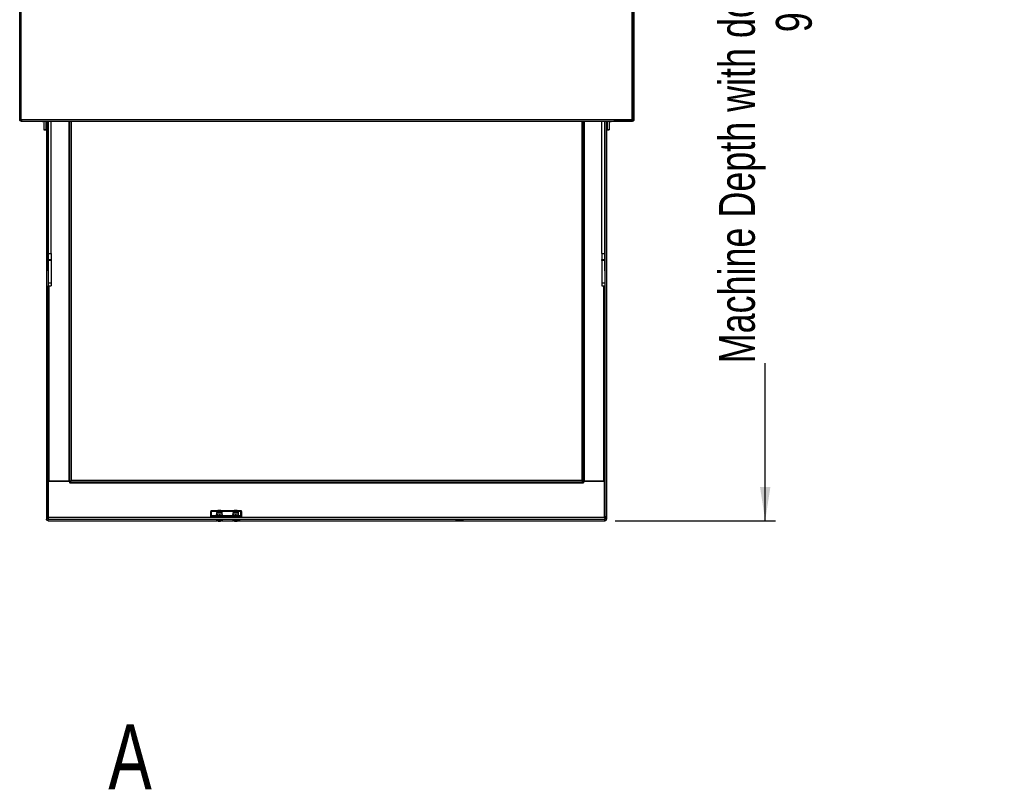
# Model space of a CAD drawing. Header units: millimetres. Extents: x 0 to 4200, y 0 to 2970.
# Tile 29 of 75: x 1469 to 2431, y 1465 to 2217. Entities that reach past the tile are written whole.
import ezdxf

# ---------------------------------------------------------------- set-up
doc = ezdxf.new("R2010")
doc.units = ezdxf.units.MM
doc.header["$LTSCALE"] = 10
doc.layers.add('DIMENSION', color=8, linetype='Continuous')
doc.styles.add('SLDTEXTSTYLE1', font='TXT', dxfattribs={"width": 0.75})
doc.dimstyles.new('SLDDIMSTYLE0', dxfattribs={"dimtxt": 35, "dimasz": 33.02, "dimexe": 0, "dimexo": 0.0625, "dimgap": 8.75, "dimtad": 0, "dimdec": 0, "dimrnd": 1e-09, "dimzin": 12, "dimdsep": 46, "dimtxsty": 'SLDTEXTSTYLE1', "dimsah": 1, "dimcen": 0.09, "dimadec": 0, "dimazin": 3, "dimtfac": 1, "dimtdec": 0, "dimtofl": 0, "dimtmove": 0, "dimatfit": 3, "dimfxl": 0, "dimfrac": 2, "dimtolj": 1, "dimtzin": 12, "dimarcsym": 0})

# ---------------------------------------------------------------- blocks, each defined once
blk = doc.blocks.new('_D_4')
at = {"layer": 'DIMENSION'}
for p, q in [((2075.11, 2719.54), (2207.35, 2719.54)), ((2197.35, 2719.54), (2197.35, 2606.45)), ((2197.35, 1727.48), (2197.35, 1881.42)), ((2050.79, 1727.48), (2207.35, 1727.48))]:
    blk.add_line(p, q, dxfattribs=at)
for points in [[(2197.35, 2719.54), (2192.27, 2686.52), (2202.43, 2686.52)], [(2197.35, 1727.48), (2202.43, 1760.5), (2192.27, 1760.5)]]:
    blk.add_solid(points, dxfattribs=at)
at = {"layer": 'DIMENSION', "char_height": 35, "attachment_point": 1, "rotation": 90, "style": 'SLDTEXTSTYLE1'}
for s, insert in [('Machine Depth with door Open', (2152.23, 1881.42)), ('992', (2207.8, 2205.14))]:
    blk.add_mtext(s, dxfattribs=dict(at, insert=insert))

msp = doc.modelspace()

# ---------------------------------------------------------------- linework, layer by layer
at = {"color": 7, "linetype": 'Continuous', "lineweight": 25}
for p, q in [((1468.786, 2119.689), (1468.786, 2717.267)), ((1470.386, 2119.669), (1470.386, 2717.267)), ((2067.186, 2119.669), (2067.186, 2717.267)), ((2068.786, 2119.689), (2068.786, 2717.267)), ((2069.086, 2666.397), (2069.086, 2119.597)), ((1468.786, 2119.689), (1468.786, 2119.669)), ((1470.386, 2119.669), (2067.186, 2119.669)), ((1470.386, 2119.669), (1470.386, 2118.069)), ((1470.386, 2118.069), (2067.186, 2118.069)), ((1470.728, 2118.069), (1471.086, 2117.997)), ((1471.086, 2117.997), (1470.925, 2118.069)), ((1471.086, 2117.997), (1489.186, 2117.997)), ((1489.186, 2118.069), (1489.186, 2117.997)), ((1491.557, 2118.069), (1491.557, 2117.869)), ((1492.386, 2117.869), (1491.557, 2117.869)), ((1492.386, 2118.069), (1492.386, 2110.027)), ((1494.386, 2118.069), (1494.386, 2110.027)), ((1494.386, 2117.869), (1494.886, 2117.869)), ((1494.886, 2118.069), (1494.886, 1731.507)), ((1496.49, 2118.069), (1496.49, 1731.507)), ((1496.686, 1988.895), (1496.686, 2118.069)), ((1499.686, 1988.895), (1499.686, 2118.069)), ((1516.836, 2118.069), (1516.836, 1766.154)), ((1517.636, 1766.154), (1517.636, 2118.069)), ((1519.236, 2118.069), (1519.236, 1766.854)), ((2018.036, 2118.069), (2018.036, 1766.854)), ((2019.636, 1766.154), (2019.636, 2118.069)), ((2020.436, 2118.069), (2020.436, 1766.154)), ((2037.586, 1988.895), (2037.586, 2118.069)), ((2040.586, 1988.895), (2040.586, 2118.069)), ((2040.782, 2118.069), (2040.782, 1731.507)), ((2042.386, 2118.069), (2042.386, 1731.507)), ((2042.386, 2117.869), (2042.886, 2117.869)), ((2042.886, 2118.069), (2042.886, 2110.027)), ((2044.886, 2118.069), (2044.886, 2110.027)), ((2044.886, 2117.869), (2044.957, 2117.869)), ((2044.957, 2117.869), (2044.957, 2118.069)), ((2044.957, 2117.869), (2046.357, 2117.869)), ((2046.357, 2118.069), (2046.357, 2117.869)), ((2049.386, 2118.069), (2049.386, 2117.997)), ((2067.486, 2117.997), (2049.386, 2117.997)), ((2067.186, 2119.669), (2067.186, 2118.069)), ((2068.786, 2119.689), (2068.786, 2119.669)), ((1492.386, 2110.027), (1494.386, 2110.027)), ((1492.386, 2110.027), (1492.386, 2109.588)), ((1492.386, 2109.588), (1494.386, 2109.588)), ((1494.386, 2110.027), (1494.386, 2109.588)), ((2042.886, 2110.027), (2044.886, 2110.027)), ((2042.886, 2110.027), (2042.886, 2109.588)), ((2042.886, 2109.588), (2044.886, 2109.588)), ((2044.886, 2110.027), (2044.886, 2109.588)), ((1496.686, 1988.895), (1499.686, 1988.895)), ((1496.686, 1988.748), (1496.686, 1988.895)), ((1496.686, 1988.748), (1499.686, 1988.748)), ((1496.686, 1971.944), (1496.686, 1988.748)), ((1496.686, 1982.748), (1499.686, 1982.748)), ((1499.686, 1988.895), (1499.686, 1988.748)), ((1499.686, 1988.748), (1499.686, 1982.748)), ((1499.686, 1982.748), (1499.686, 1981.806)), ((2037.586, 1988.895), (2040.586, 1988.895)), ((2037.586, 1988.748), (2037.586, 1988.895)), ((2037.586, 1988.748), (2040.586, 1988.748)), ((2037.586, 1988.748), (2037.586, 1982.748)), ((2037.586, 1982.748), (2040.586, 1982.748)), ((2037.586, 1981.806), (2037.586, 1982.748)), ((2040.586, 1988.895), (2040.586, 1988.748)), ((2040.586, 1971.944), (2040.586, 1988.748)), ((1499.686, 1981.806), (1496.686, 1981.806)), ((1499.686, 1981.806), (1499.686, 1960.208)), ((2040.586, 1981.806), (2037.586, 1981.806)), ((2037.586, 1981.806), (2037.586, 1960.208)), ((1496.686, 1971.944), (1496.686, 1960.208)), ((2040.586, 1971.944), (2040.586, 1960.208)), ((1496.686, 1960.208), (1499.686, 1960.208)), ((1496.686, 1960.208), (1496.686, 1957.267)), ((1496.686, 1957.267), (1499.686, 1957.267)), ((1496.686, 1730.737), (1496.686, 1957.267)), ((1497.486, 1766.154), (1497.486, 1957.267)), ((1499.686, 1960.208), (1499.686, 1957.267)), ((2037.586, 1960.208), (2040.586, 1960.208)), ((2037.586, 1960.208), (2037.586, 1957.267)), ((2037.586, 1957.267), (2040.586, 1957.267)), ((2039.786, 1766.154), (2039.786, 1957.267)), ((2040.586, 1960.208), (2040.586, 1957.267)), ((2040.586, 1730.737), (2040.586, 1957.267)), ((1496.686, 1766.154), (1497.486, 1766.154)), ((1496.886, 1766.104), (1517.036, 1766.104)), ((1496.886, 1730.633), (1496.886, 1766.104)), ((1516.836, 1766.154), (1497.486, 1766.154)), ((1516.836, 1766.154), (1517.636, 1766.154)), ((1517.036, 1766.104), (1517.636, 1764.454)), ((1517.636, 1766.154), (1518.436, 1766.154)), ((1517.636, 1765.254), (1517.636, 1766.054)), ((1518.536, 1766.054), (1517.636, 1766.054)), ((1518.536, 1765.254), (1517.636, 1765.254)), ((1517.636, 1764.454), (1517.636, 1765.254)), ((1517.636, 1764.454), (2019.636, 1764.454)), ((1518.436, 1766.154), (1519.236, 1766.854)), ((1518.536, 1766.054), (1519.236, 1766.854)), ((1518.536, 1765.254), (1518.536, 1766.054)), ((2018.736, 1765.254), (1518.536, 1765.254)), ((2018.036, 1766.854), (1519.236, 1766.854)), ((2018.836, 1766.154), (2018.036, 1766.854)), ((2018.736, 1766.054), (2018.036, 1766.854)), ((2018.736, 1765.254), (2018.736, 1766.054)), ((2018.736, 1766.054), (2019.636, 1766.054)), ((2018.736, 1765.254), (2019.636, 1765.254)), ((2019.636, 1766.154), (2018.836, 1766.154)), ((2020.436, 1766.154), (2019.636, 1766.154)), ((2020.236, 1766.104), (2019.636, 1764.454)), ((2019.636, 1765.254), (2019.636, 1766.054)), ((2019.636, 1764.454), (2019.636, 1765.254)), ((2040.386, 1766.104), (2020.236, 1766.104)), ((2020.436, 1766.154), (2039.786, 1766.154)), ((2040.586, 1766.154), (2039.786, 1766.154)), ((2040.386, 1730.633), (2040.386, 1766.104)), ((1655.561, 1731.837), (1655.561, 1736.606)), ((1662.436, 1737.106), (1656.061, 1737.106)), ((1656.061, 1737.106), (1656.061, 1736.633)), ((1656.061, 1736.633), (1656.061, 1732.337)), ((1656.061, 1736.633), (1662.436, 1736.633)), ((1685.061, 1732.337), (1656.061, 1732.337)), ((1656.061, 1732.337), (1656.061, 1731.863)), ((1657.604, 1737.136), (1657.604, 1737.106)), ((1659.551, 1737.217), (1659.551, 1737.106)), ((1660.968, 1732.337), (1660.968, 1733.344)), ((1661.186, 1735.213), (1661.186, 1733.649)), ((1661.374, 1737.142), (1661.374, 1737.106)), ((1661.475, 1732.451), (1661.475, 1733.508)), ((1662.436, 1737.294), (1662.436, 1736.062)), ((1664.443, 1733.567), (1662.959, 1733.783)), ((1664.443, 1732.51), (1664.443, 1733.567)), ((1665.436, 1736.063), (1665.436, 1737.294)), ((1678.436, 1737.106), (1665.436, 1737.106)), ((1665.436, 1736.633), (1678.436, 1736.633)), ((1666.904, 1733.462), (1665.673, 1733.76)), ((1665.816, 1737.214), (1665.816, 1737.106)), ((1666.556, 1737.214), (1665.816, 1737.214)), ((1666.556, 1737.214), (1666.556, 1737.106)), ((1666.763, 1733.611), (1666.675, 1733.662)), ((1666.686, 1733.655), (1666.686, 1735.213)), ((1666.763, 1733.59), (1666.904, 1733.462)), ((1666.904, 1732.405), (1666.904, 1733.462)), ((1667.633, 1737.214), (1667.633, 1737.106)), ((1668.737, 1737.214), (1667.633, 1737.214)), ((1668.737, 1737.214), (1668.737, 1737.106)), ((1669.396, 1737.106), (1668.737, 1737.214)), ((1671.568, 1737.214), (1670.913, 1737.106)), ((1671.568, 1737.214), (1671.568, 1737.106)), ((1672.681, 1737.214), (1671.568, 1737.214)), ((1672.681, 1737.214), (1672.681, 1737.106)), ((1675.976, 1737.217), (1675.976, 1737.106)), ((1677.169, 1732.337), (1677.169, 1733.322)), ((1677.186, 1735.213), (1677.186, 1733.649)), ((1677.204, 1732.431), (1677.204, 1733.488)), ((1678.436, 1737.294), (1678.436, 1736.064)), ((1679.971, 1733.57), (1678.588, 1733.774)), ((1679.971, 1732.512), (1679.124, 1732.337)), ((1679.971, 1732.512), (1679.971, 1733.57)), ((1680.757, 1732.337), (1679.971, 1732.512)), ((1682.704, 1733.485), (1681.338, 1733.772)), ((1681.436, 1736.061), (1681.436, 1737.294)), ((1685.061, 1737.106), (1681.436, 1737.106)), ((1681.436, 1736.633), (1685.061, 1736.633)), ((1682.689, 1733.653), (1682.675, 1733.662)), ((1682.686, 1733.655), (1682.686, 1735.213)), ((1682.691, 1733.65), (1682.704, 1733.485)), ((1682.704, 1732.428), (1682.704, 1733.485)), ((1685.061, 1737.106), (1685.061, 1737.106)), ((1685.061, 1736.633), (1685.061, 1737.106)), ((1685.061, 1732.337), (1685.061, 1736.633)), ((1685.061, 1731.863), (1685.061, 1732.337)), ((1685.561, 1736.606), (1685.561, 1731.837)), ((1496.49, 1731.507), (1494.886, 1731.507)), ((1494.886, 1731.507), (1494.886, 1731.128)), ((1494.886, 1731.128), (1494.886, 1730.628)), ((1495.686, 1731.128), (1494.886, 1731.128)), ((1494.886, 1730.628), (1494.886, 1729.082)), ((1495.686, 1731.507), (1495.686, 1731.128)), ((1495.686, 1730.628), (1495.686, 1731.128)), ((1495.886, 1730.737), (1495.886, 1731.507)), ((1496.686, 1730.737), (1495.886, 1730.737)), ((1495.886, 1730.1), (1495.886, 1730.737)), ((2040.786, 1730.633), (1496.486, 1730.633)), ((1496.486, 1729.833), (1496.486, 1730.632)), ((1496.486, 1727.483), (1496.486, 1729.03)), ((1496.488, 1729.03), (1496.486, 1729.03)), ((1496.486, 1727.483), (1496.486, 1727.481)), ((1496.486, 1727.483), (1661.594, 1727.483)), ((1496.486, 1727.481), (1661.598, 1727.481)), ((1496.488, 1729.03), (2040.784, 1729.03)), ((1496.686, 1730.633), (1496.686, 1730.737)), ((1655.561, 1730.633), (1655.561, 1731.837)), ((1656.061, 1731.863), (1685.061, 1731.863)), ((1656.061, 1731.863), (1656.061, 1730.633)), ((1661.136, 1728.36), (1661.136, 1727.91)), ((1661.271, 1727.671), (1661.279, 1727.666)), ((1663.262, 1726.955), (1663.272, 1727.104)), ((1663.312, 1727.093), (1663.304, 1726.941)), ((1663.464, 1727.029), (1663.467, 1727.037)), ((1663.902, 1726.918), (1663.905, 1726.988)), ((1664.164, 1727.066), (1664.174, 1726.921)), ((1664.558, 1727.156), (1664.568, 1726.966)), ((1666.274, 1727.481), (1677.598, 1727.481)), ((1666.278, 1727.483), (1677.594, 1727.483)), ((1666.736, 1727.91), (1666.736, 1728.36)), ((1677.136, 1728.277), (1677.136, 1727.91)), ((1679.424, 1727.036), (1679.422, 1726.931)), ((1679.922, 1727.024), (1679.94, 1727.155)), ((1680.446, 1727.159), (1680.451, 1726.977)), ((1682.274, 1727.481), (2040.786, 1727.481)), ((1682.278, 1727.483), (2040.786, 1727.483)), ((1682.736, 1727.91), (1682.736, 1728.415)), ((1685.061, 1730.633), (1685.061, 1731.863)), ((1685.561, 1731.837), (1685.561, 1730.633)), ((1897.136, 1728.418), (1900.136, 1728.418)), ((1897.136, 1728.418), (1897.136, 1728.156)), ((1900.136, 1728.156), (1897.136, 1728.156)), ((1900.136, 1728.418), (1900.136, 1728.156)), ((2040.586, 1730.737), (2041.386, 1730.737)), ((2040.586, 1730.633), (2040.586, 1730.737)), ((2040.782, 1731.507), (2042.386, 1731.507)), ((2040.784, 1729.03), (2040.786, 1729.03)), ((2040.786, 1729.833), (2040.786, 1730.632)), ((2040.786, 1727.483), (2040.786, 1729.03)), ((2040.786, 1727.483), (2040.786, 1727.481)), ((2041.386, 1730.737), (2041.386, 1731.507)), ((2041.386, 1730.1), (2041.386, 1730.737)), ((2041.586, 1731.507), (2041.586, 1731.128)), ((2041.586, 1730.628), (2041.586, 1731.128)), ((2041.586, 1731.128), (2042.386, 1731.128)), ((2042.386, 1731.507), (2042.386, 1731.128)), ((2042.386, 1731.128), (2042.386, 1730.628)), ((2042.386, 1730.628), (2042.386, 1729.082))]:
    msp.add_line(p, q, dxfattribs=at)
at = {"color": 7, "linetype": 'Continuous', "lineweight": 25, "flags": 128}
for points in [[(1667.186, 1728.274), (1667.01, 1728.329), (1666.501, 1728.378), (1665.714, 1728.416), (1664.734, 1728.439), (1663.668, 1728.443), (1662.631, 1728.43), (1661.735, 1728.399), (1661.078, 1728.355), (1660.73, 1728.302), (1660.73, 1728.246), (1661.078, 1728.193), (1661.136, 1728.187)], [(1665.513, 1727.795), (1664.627, 1727.817), (1663.647, 1727.821), (1662.706, 1727.806), (1661.931, 1727.775), (1661.427, 1727.731), (1661.262, 1727.68), (1661.271, 1727.671)], [(1663.262, 1726.955), (1663.261, 1726.954), (1663.262, 1726.952), (1663.264, 1726.95), (1663.269, 1726.948), (1663.275, 1726.946), (1663.283, 1726.945), (1663.293, 1726.943), (1663.304, 1726.941)], [(1664.61, 1726.952), (1664.611, 1726.954), (1664.61, 1726.955), (1664.608, 1726.957), (1664.603, 1726.959), (1664.597, 1726.961), (1664.589, 1726.963), (1664.579, 1726.964), (1664.568, 1726.966)], [(1666.736, 1728.187), (1667.01, 1728.219), (1667.186, 1728.274)], [(1682.601, 1727.671), (1682.61, 1727.681), (1682.439, 1727.732), (1681.929, 1727.776), (1681.15, 1727.807), (1680.207, 1727.821), (1679.228, 1727.817), (1678.344, 1727.795), (1677.675, 1727.757), (1677.312, 1727.709), (1677.271, 1727.671)], [(1679.922, 1727.024), (1679.833, 1727.02), (1679.789, 1727.019)], [(1897.136, 1728.156), (1896.179, 1728.166), (1895.368, 1728.195), (1894.826, 1728.237), (1894.636, 1728.287), (1894.826, 1728.337), (1895.368, 1728.38), (1896.179, 1728.408), (1897.136, 1728.418)], [(1900.136, 1728.418), (1901.093, 1728.408), (1901.904, 1728.38), (1902.446, 1728.337), (1902.636, 1728.287), (1902.446, 1728.237), (1901.904, 1728.195), (1901.093, 1728.166), (1900.136, 1728.156)]]:
    msp.add_lwpolyline(points, dxfattribs=at)
at = {"color": 7, "linetype": 'Continuous', "lineweight": 25}
for centre, radius, start, end in [((1489.186, 2119.297), 1.3, 270, 289.041467), ((1491.557, 2119.469), 1.6, 241.044976, 270), ((2046.357, 2119.469), 1.6, 270, 298.955024), ((2049.386, 2119.297), 1.3, 250.958533, 270), ((1656.061, 1736.606), 0.5, 90, 180), ((1655.936, 1734.224), 2.411, 87.036602, 98.95519), ((1656.061, 1731.837), 0.5, 90, 180), ((1663.936, 1718.732), 16.709, 80.52712, 99.47288), ((1662.806, 1722.576), 11.208, 89.21955, 98.128566), ((1663.926, 1726.133), 11.259, 85.441863, 97.603836), ((1663.923, 1687.259), 46.534, 87.843748, 91.186914), ((1664.976, 1735.849), 1.516, 72.342847, 95.892298), ((1665.708, 1728.972), 4.788, 78.351258, 90.411991), ((1679.931, 1716.245), 19.167, 81.734706, 98.231907), ((1678.36, 1728.357), 5.422, 87.595558, 102.50372), ((1679.936, 1727.285), 10.12, 81.476458, 98.523542), ((1679.934, 1685.362), 48.431, 88.339803, 91.593421), ((1681.506, 1727.683), 6.092, 78.941854, 91.587569), ((1685.061, 1736.606), 0.5, 0.039315, 90.039261), ((1685.186, 1734.224), 2.411, 81.04481, 92.963398), ((1685.061, 1731.837), 0.5, 0.039315, 90.039261), ((1496.485, 1730.629), 1.599, 180.039315, 270.039261), ((1496.486, 1730.629), 0.799, 180.039315, 270.039261), ((1655.936, 1729.455), 2.411, 87.036602, 98.95519), ((1663.954, 1705.679), 22.409, 85.820809, 97.224843), ((1663.936, 1731.901), 5, 237.788394, 262.557307), ((1662.738, 1729.134), 2.015, 267.864852, 280.332852), ((1663.872, 1730.345), 3.444, 249.442927, 259.789902), ((1664.309, 1730.376), 3.444, 249.442927, 259.789902), ((1663.296, 1730.661), 3.636, 270.156888, 272.652767), ((1664.123, 1728.715), 1.811, 248.660288, 262.972527), ((1663.935, 1714.698), 12.291, 89.832964, 91.101684), ((1663.938, 1739.209), 12.291, 269.832964, 271.101684), ((1663.439, 1728.97), 2.051, 285.022505, 298.190146), ((1663.84, 1730.165), 3.261, 275.874599, 283.626913), ((1664.848, 1730.842), 3.706, 263.18336, 272.438796), ((1664.036, 1728.947), 2.051, 285.022505, 298.190146), ((1664.277, 1730.19), 3.255, 275.870016, 281.291447), ((1663.936, 1731.901), 5, 281.288185, 302.211606), ((1665.812, 1725.594), 2.222, 69.199706, 97.730745), ((1665.848, 1724.924), 3.115, 73.437253, 94.800378), ((1679.938, 1708.66), 19.453, 81.729798, 98.281386), ((1679.936, 1731.901), 5, 237.788394, 262.839446), ((1678.596, 1727.605), 0.509, 268.033932, 292.123124), ((1679.91, 1731.56), 4.658, 253.39477, 262.353314), ((1680.119, 1731.597), 4.658, 253.39477, 262.353314), ((1680.827, 1698.2), 30.26, 83.626654, 93.032409), ((1679.487, 1728.305), 1.376, 261.75686, 267.273755), ((1679.865, 1718.374), 8.614, 90.829345, 92.438611), ((1679.292, 1727.724), 0.862, 301.334213, 319.732265), ((1680.259, 1727.437), 0.533, 230.76144, 256.144813), ((1680.385, 1732.339), 5.19, 265.195548, 273.03869), ((1680.007, 1735.533), 8.614, 270.829345, 272.438611), ((1679.903, 1731.479), 4.576, 275.895187, 281.407577), ((1680.002, 1727.713), 0.862, 301.334213, 319.732265), ((1680.385, 1725.602), 1.376, 81.75686, 87.273755), ((1680.112, 1731.516), 4.577, 275.895274, 284.960172), ((1681.123, 1727.461), 0.404, 273.061588, 294.93809), ((1679.936, 1731.901), 5, 284.988693, 302.211606), ((1682.971, 1733.225), 5.098, 267.363404, 283.793384), ((1685.186, 1729.455), 2.411, 81.04481, 92.963398), ((2040.787, 1730.629), 1.599, 269.960739, 359.960685), ((2040.787, 1730.629), 0.799, 269.960739, 359.960685)]:
    msp.add_arc(centre, radius, start, end, dxfattribs=at)
for points in [[(1468.786, 2119.689), (1468.81, 2119.687), (1468.858, 2119.684), (1469.228, 2119.679), (1469.757, 2119.674), (1470.176, 2119.67), (1470.386, 2119.669)], [(1470.386, 2118.069), (1470.176, 2118.093), (1469.757, 2118.141), (1469.228, 2118.511), (1468.858, 2119.04), (1468.81, 2119.459), (1468.786, 2119.669)], [(2068.786, 2119.689), (2068.762, 2119.687), (2068.714, 2119.684), (2068.344, 2119.679), (2067.815, 2119.674), (2067.396, 2119.67), (2067.186, 2119.669)], [(2067.186, 2118.069), (2067.396, 2118.093), (2067.815, 2118.141), (2068.344, 2118.511), (2068.714, 2119.04), (2068.762, 2119.459), (2068.786, 2119.669)], [(2069.086, 2119.597), (2069.062, 2119.388), (2069.014, 2118.968), (2068.644, 2118.44), (2068.115, 2118.07), (2067.696, 2118.021), (2067.486, 2117.997)], [(2069.086, 2119.597), (2069.064, 2119.506), (2069.021, 2119.322), (2068.752, 2119.138), (2068.617, 2119.046)], [(1496.486, 1727.483), (1496.276, 1727.508), (1495.857, 1727.556), (1495.328, 1727.925), (1494.958, 1728.454), (1494.91, 1728.873), (1494.886, 1729.082)], [(1496.486, 1730.632), (1496.486, 1730.626), (1496.486, 1730.613), (1496.487, 1730.441), (1496.487, 1730.186), (1496.487, 1729.874), (1496.487, 1729.556), (1496.488, 1729.282), (1496.488, 1729.083), (1496.488, 1729.048), (1496.488, 1729.03)], [(2040.786, 1730.632), (2040.786, 1730.626), (2040.786, 1730.613), (2040.786, 1730.441), (2040.785, 1730.186), (2040.785, 1729.874), (2040.785, 1729.556), (2040.785, 1729.282), (2040.784, 1729.083), (2040.784, 1729.048), (2040.784, 1729.03)], [(2040.786, 1729.833), (2040.786, 1729.833), (2040.786, 1729.833), (2040.786, 1729.833), (2040.785, 1729.832), (2040.785, 1729.831), (2040.785, 1729.831), (2040.785, 1729.83), (2040.784, 1729.829), (2040.784, 1729.829), (2040.784, 1729.829)], [(2040.786, 1727.483), (2040.996, 1727.508), (2041.415, 1727.556), (2041.944, 1727.925), (2042.314, 1728.454), (2042.362, 1728.873), (2042.386, 1729.082)]]:
    msp.add_open_spline(points, degree=3, dxfattribs=at)
for points, knots in [([(1659.551, 1737.217), (1659.291, 1737.216), (1658.772, 1737.215), (1658.1, 1737.197), (1657.689, 1737.168), (1657.633, 1737.147), (1657.604, 1737.136)], [0, 0, 0, 0, 0.2807972, 0.5601508, 0.7798767, 1, 1, 1, 1]), ([(1661.374, 1737.142), (1661.356, 1737.151), (1661.321, 1737.167), (1661.059, 1737.19), (1660.49, 1737.213), (1659.938, 1737.215), (1659.551, 1737.217)], [0, 0, 0, 0, 0.1870287, 0.3741238, 0.5611402, 1, 1, 1, 1]), ([(1660.968, 1733.344), (1660.989, 1733.388), (1661.072, 1733.559), (1661.158, 1733.624), (1661.221, 1733.672)], [0, 0, 0, 0, 0.2575513, 1, 1, 1, 1]), ([(1661.753, 1735.975), (1661.707, 1735.958), (1661.61, 1735.923), (1661.431, 1735.801), (1661.278, 1735.607), (1661.187, 1735.395), (1661.196, 1735.257), (1661.199, 1735.213)], [0, 0, 0, 0, 0.1798499, 0.380325, 0.6155883, 0.8773882, 1, 1, 1, 1]), ([(1661.221, 1733.672), (1661.244, 1733.675), (1661.33, 1733.69), (1661.414, 1733.585), (1661.475, 1733.508)], [0, 0, 0, 0, 0.2686336, 1, 1, 1, 1]), ([(1662.959, 1733.783), (1662.924, 1733.782), (1662.422, 1733.769), (1661.931, 1733.634), (1661.475, 1733.508)], [0, 0, 0, 0, 0.0701503, 1, 1, 1, 1]), ([(1664.284, 1736.096), (1664.17, 1736.097), (1663.804, 1736.102), (1663.16, 1736.094), (1662.475, 1736.068), (1662.096, 1736.05), (1661.891, 1736.004), (1661.823, 1735.989)], [0, 0, 0, 0, 0.11218626, 0.36180331, 0.61211309, 0.87275878, 1, 1, 1, 1]), ([(1666.677, 1735.209), (1666.68, 1735.231), (1666.695, 1735.347), (1666.627, 1735.539), (1666.502, 1735.735), (1666.356, 1735.864), (1666.217, 1735.941), (1666.1, 1735.983), (1665.981, 1736.012), (1665.783, 1736.041), (1665.404, 1736.069), (1664.832, 1736.092), (1664.432, 1736.095), (1664.284, 1736.096)], [0, 0, 0, 0, 0.01890719, 0.09766315, 0.16075681, 0.21490224, 0.26223614, 0.30426272, 0.35203627, 0.44233105, 0.66774619, 0.87714702, 1, 1, 1, 1]), ([(1665.673, 1733.76), (1665.644, 1733.761), (1665.229, 1733.775), (1664.821, 1733.668), (1664.443, 1733.567)], [0, 0, 0, 0, 0.07015027, 1, 1, 1, 1]), ([(1677.169, 1733.322), (1677.17, 1733.366), (1677.176, 1733.537), (1677.182, 1733.602), (1677.186, 1733.65)], [0, 0, 0, 0, 0.25755135, 1, 1, 1, 1]), ([(1677.186, 1733.65), (1677.188, 1733.654), (1677.194, 1733.669), (1677.2, 1733.564), (1677.204, 1733.488)], [0, 0, 0, 0, 0.2686336, 1, 1, 1, 1]), ([(1680.226, 1736.096), (1680.068, 1736.098), (1679.653, 1736.101), (1678.984, 1736.09), (1678.334, 1736.063), (1678.005, 1736.032), (1677.786, 1735.991), (1677.596, 1735.915), (1677.421, 1735.79), (1677.272, 1735.605), (1677.225, 1735.45), (1677.203, 1735.377)], [0, 0, 0, 0, 0.116222, 0.3052397, 0.4959802, 0.6991614, 0.7802728, 0.8273702, 0.8810876, 0.9440086, 1, 1, 1, 1]), ([(1678.588, 1733.774), (1678.555, 1733.773), (1678.088, 1733.756), (1677.63, 1733.617), (1677.204, 1733.488)], [0, 0, 0, 0, 0.0701503, 1, 1, 1, 1]), ([(1681.338, 1733.772), (1681.305, 1733.773), (1680.844, 1733.784), (1680.392, 1733.673), (1679.971, 1733.57)], [0, 0, 0, 0, 0.0701503, 1, 1, 1, 1]), ([(1682.673, 1735.213), (1682.675, 1735.269), (1682.679, 1735.412), (1682.589, 1735.613), (1682.453, 1735.785), (1682.308, 1735.894), (1682.176, 1735.957), (1682.063, 1735.993), (1681.924, 1736.022), (1681.697, 1736.049), (1681.237, 1736.077), (1680.683, 1736.095), (1680.329, 1736.096), (1680.226, 1736.096)], [0, 0, 0, 0, 0.0453401, 0.1167048, 0.1754173, 0.2264107, 0.2709123, 0.312236, 0.36672, 0.497141, 0.7127615, 0.9162655, 1, 1, 1, 1]), ([(1661.142, 1727.91), (1661.141, 1727.891), (1661.138, 1727.838), (1661.175, 1727.76), (1661.23, 1727.697), (1661.279, 1727.664), (1661.301, 1727.655), (1661.31, 1727.651)], [0, 0, 0, 0, 0.1377607, 0.3920928, 0.6143214, 0.8389854, 1, 1, 1, 1]), ([(1677.14, 1727.902), (1677.143, 1727.869), (1677.148, 1727.805), (1677.199, 1727.728), (1677.255, 1727.678), (1677.294, 1727.656), (1677.31, 1727.65), (1677.314, 1727.649)], [0, 0, 0, 0, 0.2349376, 0.4722272, 0.6929596, 0.9345538, 1, 1, 1, 1]), ([(1680.131, 1726.92), (1680.133, 1726.986), (1680.135, 1727.068), (1680.137, 1727.149), (1680.137, 1727.164)], [0, 0, 0, 0, 0.8183876, 1, 1, 1, 1]), ([(1680.354, 1727.16), (1680.355, 1727.149), (1680.362, 1727.071), (1680.368, 1726.993), (1680.373, 1726.927)], [0, 0, 0, 0, 0.1482735, 1, 1, 1, 1]), ([(1682.589, 1727.665), (1682.607, 1727.676), (1682.645, 1727.698), (1682.707, 1727.775), (1682.741, 1727.857), (1682.732, 1727.906), (1682.73, 1727.917)], [0, 0, 0, 0, 0.2896151, 0.5884667, 0.8997752, 1, 1, 1, 1])]:
    msp.add_open_spline(points, degree=3, knots=knots, dxfattribs=at)

# ---------------------------------------------------------------- texts
at = {"color": 7, "linetype": 'Continuous', "insert": (1555.391, 1528.294), "char_height": 63.5, "attachment_point": 1, "style": 'SLDTEXTSTYLE1'}
msp.add_mtext('A', dxfattribs=at)

# ---------------------------------------------------------------- dimensions: what is measured, and where the dimension line sits
at = {"layer": 'DIMENSION'}
dim = msp.add_linear_dim(base=(2197.352, 1727.483), p1=(2065.107, 2719.537), p2=(2040.786, 1727.483), angle=90, text='Machine Depth with door Open\\P<>', dimstyle='SLDDIMSTYLE0', dxfattribs=at)
dim.commit()
dim.dimension.update_dxf_attribs({"geometry": '_D_4', "text_midpoint": (2197.352, 2243.936), "dimtype": 160})

doc.saveas('drawing.dxf')
